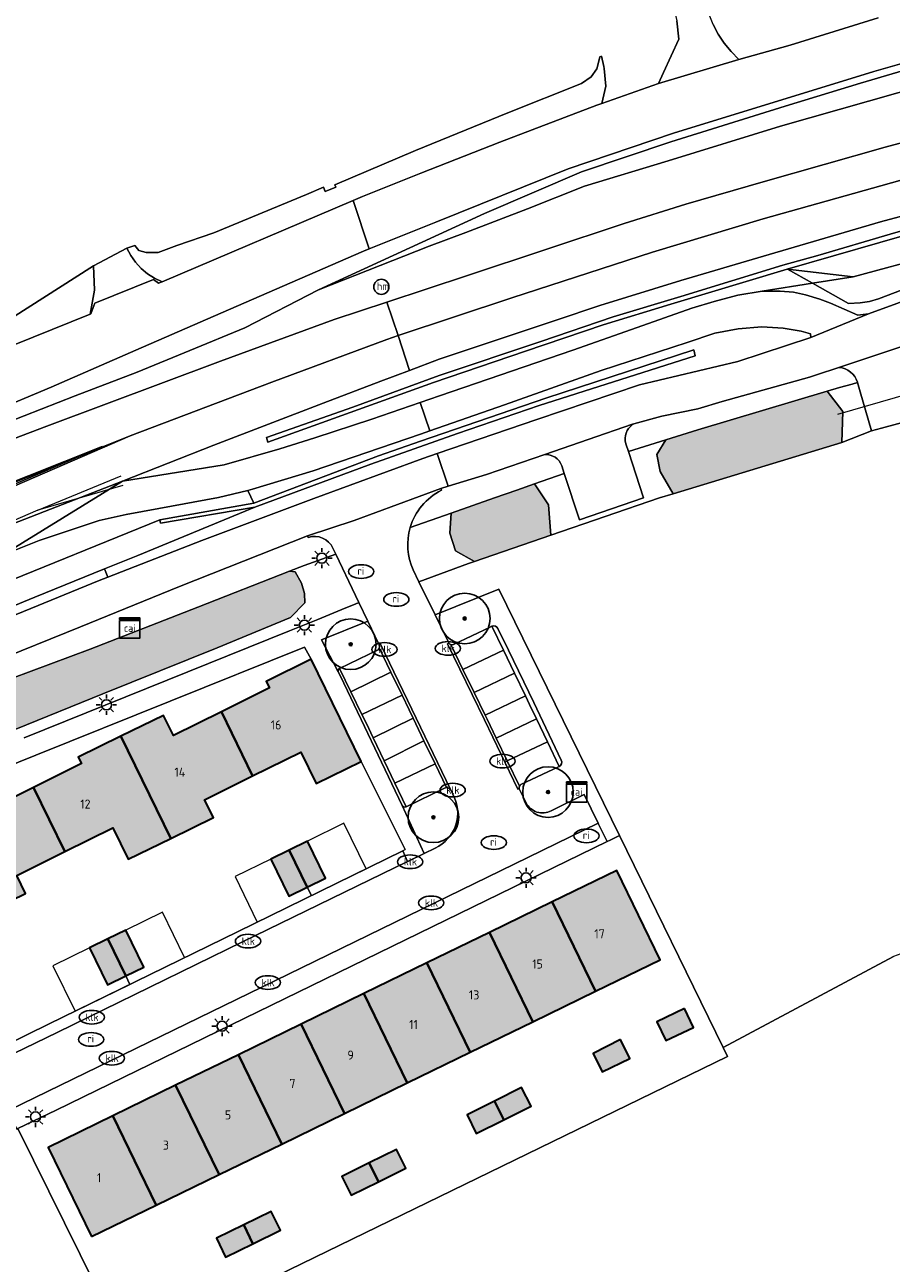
# Model space of a CAD drawing. Header units: metres. Extents: x 46249 to 49371, y 390656 to 391846.
# Tile 42 of 44: x 49240 to 49326, y 391644 to 391767. Entities that reach past the tile are written whole.
import ezdxf
from ezdxf.enums import TextEntityAlignment as Align

# ---------------------------------------------------------------- set-up
doc = ezdxf.new("R2010")
doc.units = ezdxf.units.M
for name, color, linetype, lineweight in [('B-WE-GR-BEPLANTING_CULTUUR_HEESTERS-G', 90, 'Continuous', 18), ('B-WE-GR-BOOM-S', 90, 'Continuous', 25), ('B-WE-GR-GRAS_KRUIDENRIJK-G', 80, 'Continuous', 18), ('B-WE-IE-MEUBILAIR-S', 7, 'Continuous', 25), ('B-WE-IE-TERREINAFSCHEIDING_KUNSTMATIG_MUUR-G', 90, 'IE-TERREINAFSCHEIDING_KUNSTMATIG-SO', 18), ('B-WE-KW-KUNSTWERK_DUIKER-G', 170, 'Continuous', 18), ('B-WE-OG-BEBOUWING-G', 7, 'Continuous', 35), ('B-WE-OG-BEBOUWING_HUISNUMMER-T18', 10, 'Continuous', 18), ('B-WE-OG-BEBOUWING_LUIFEL-G', 7, 'Continuous', 18), ('B-WE-OG-TERREIN_ERF-G', 7, 'Continuous', 18), ('B-WE-OG-WATER_SLOOT-G', 120, 'Continuous', 18), ('B-WE-VH-GESLOTENVERHARDING_ASFALT-G', 10, 'Continuous', 18), ('B-WE-VH-HALFVERHARDING_GRASBETONSTEEN-G', 130, 'Continuous', 18), ('B-WE-VH-OPENVERHARDING_BETONSTRAATSTEEN-G', 90, 'Continuous', 18), ('B-WE-VH-OPENVERHARDING_STRAATBAKSTEEN-G', 90, 'Continuous', 18), ('B-WE-VH-OPENVERHARDING_TEGEL-G', 90, 'Continuous', 18), ('B-WE-VW-MARKERING-G', 7, 'Continuous', 18)]:
    doc.layers.add(name, color=color, linetype=linetype, lineweight=lineweight)
doc.layers.add('B-WE-OG-BEBOUWING-V', color=7, linetype='Continuous', lineweight=18, true_color=0xd46868)
doc.layers.add('B-WE-OG-WATER_SLOOT-V', color=7, linetype='Continuous', lineweight=18, true_color=0x99cae9)
doc.styles.add('NLCS-ISO', font='NLCS-ISO.ttf')
doc.styles.add('NLCS-ISO-ANNOTATIEF-T18', font='NLCS-ISO.ttf', dxfattribs={"height": 1.8})
doc.linetypes.add('IE-TERREINAFSCHEIDING_KUNSTMATIG-SO', pattern='A,4,[82,NLCS.SHX,S=0.75,R=90,X=0,Y=0],4,-2', length=10)

# ---------------------------------------------------------------- blocks, each defined once
blk = doc.blocks.new('SIE-MEUBILAIR_KAST_CAI-SO')
for points in [[(-1, 1), (1, 1), (1, 0.84), (-1, 0.84)], [(-1, 0.76), (1, 0.76), (1, -1), (-1, -1)]]:
    blk.add_lwpolyline(points, close=True)
at = {"style": 'NLCS-ISO'}
blk.add_text('cai', height=0.75, dxfattribs=at).set_placement((0, 0), align=Align.MIDDLE_CENTER)
blk = doc.blocks.new('SIE-MEUBILAIR_PAAL_HECTOMETER-SO')
blk.add_circle((0, 0), 0.75)
at = {"style": 'NLCS-ISO'}
blk.add_text('hm', height=0.75, dxfattribs=at).set_placement((0.16, 0.07), align=Align.MIDDLE_CENTER)
blk = doc.blocks.new('SIE-MEUBILAIR_PAAL_LICHTMAST-SO')
for points in [[(-0.62, 0), (-1, 0)], [(-0.71, 0.71), (-0.44, 0.44)], [(0, 1), (0, 0.62)], [(0.44, 0.44), (0.71, 0.71)], [(1, 0), (0.62, 0)], [(-0.71, -0.71), (-0.44, -0.44)], [(0, -0.62), (0, -1)], [(0.44, -0.44), (0.71, -0.71)]]:
    blk.add_lwpolyline(points)
blk.add_circle((0, 0), 0.5)
blk = doc.blocks.new('SIE-MEUBILAIR_PUT_KOLK-SO')
blk.add_ellipse((0, 0), major_axis=(1.25, 0), ratio=0.54)
at = {"style": 'NLCS-ISO'}
blk.add_text('klk', height=0.75, dxfattribs=at).set_placement((0.03, 0), align=Align.MIDDLE_CENTER)
blk = doc.blocks.new('SIE-MEUBILAIR_PUT_RIOOLPUT-SO')
blk.add_ellipse((0, 0), major_axis=(1.25, 0), ratio=0.54)
at = {"style": 'NLCS-ISO'}
blk.add_text('ri', height=0.75, dxfattribs=at).set_placement((-0.04, 0.07), align=Align.MIDDLE_CENTER)
blk = doc.blocks.new('SGR-BOOM_01')
h = blk.add_hatch(color=256)
edge = h.paths.add_edge_path()
edge.add_arc((0, 0), 0.15, 0, 360)
for radius in [2.5, 0.15, 0.045]:
    blk.add_circle((0, 0), radius)

msp = doc.modelspace()

# ---------------------------------------------------------------- hatches: boundary and pattern name
at = {"layer": 'B-WE-OG-BEBOUWING-V'}
for points in [[(49259.75, 391698.881), (49262.838, 391692.544), (49267.587, 391694.899), (49269.133, 391691.78), (49273.572, 391693.979), (49268.611, 391704.078), (49264.186, 391701.859), (49264.496, 391701.234)], [(49249.808, 391696.463), (49254.755, 391686.37), (49258.96, 391688.433), (49258.089, 391690.19), (49262.838, 391692.544), (49259.75, 391698.881), (49255.004, 391696.528), (49254.015, 391698.522)], [(49241.183, 391691.414), (49244.267, 391685.064), (49249.009, 391687.414), (49250.55, 391684.306), (49254.755, 391686.37), (49249.808, 391696.463), (49245.6, 391694.403), (49245.914, 391693.76)], [(49231.249, 391688.984), (49236.182, 391678.88), (49240.396, 391680.938), (49239.525, 391682.713), (49244.267, 391685.064), (49241.183, 391691.414), (49236.452, 391689.069), (49235.472, 391691.046)], [(49268.228, 391681.558), (49266.445, 391685.209), (49264.641, 391684.327), (49266.424, 391680.676)], [(49266.445, 391685.209), (49268.228, 391681.558), (49270.033, 391682.439), (49268.249, 391686.092)], [(49292.445, 391680.102), (49296.737, 391671.273), (49303.126, 391674.383), (49298.828, 391683.211)], [(49286.243, 391677.08), (49290.533, 391668.253), (49296.737, 391671.273), (49292.445, 391680.102)], [(49248.509, 391676.434), (49250.291, 391672.776), (49252.098, 391673.655), (49250.314, 391677.317)], [(49280.039, 391674.058), (49284.329, 391665.233), (49290.533, 391668.253), (49286.243, 391677.08)], [(49250.291, 391672.776), (49248.509, 391676.434), (49246.704, 391675.551), (49248.484, 391671.897)], [(49273.836, 391671.037), (49278.125, 391662.213), (49284.329, 391665.233), (49280.039, 391674.058)], [(49267.633, 391668.015), (49271.922, 391659.193), (49278.125, 391662.213), (49273.836, 391671.037)], [(49305.509, 391669.55), (49302.785, 391668.254), (49303.669, 391666.397), (49306.41, 391667.683)], [(49261.43, 391664.993), (49265.718, 391656.173), (49271.922, 391659.193), (49267.633, 391668.015)], [(49299.202, 391666.492), (49296.491, 391665.13), (49297.383, 391663.294), (49300.111, 391664.621)], [(49255.227, 391661.972), (49259.513, 391653.152), (49265.718, 391656.173), (49261.43, 391664.993)], [(49249.023, 391658.95), (49253.31, 391650.132), (49259.513, 391653.152), (49255.227, 391661.972)], [(49286.739, 391660.408), (49287.654, 391658.55), (49290.368, 391659.896), (49289.422, 391661.751)], [(49287.654, 391658.55), (49286.739, 391660.408), (49284.055, 391659.064), (49284.94, 391657.203)], [(49246.921, 391647.022), (49253.31, 391650.132), (49249.023, 391658.95), (49242.641, 391655.841)], [(49274.365, 391654.306), (49275.284, 391652.45), (49277.984, 391653.781), (49277.068, 391655.632)], [(49275.284, 391652.45), (49274.365, 391654.306), (49271.662, 391652.979), (49272.584, 391651.118)], [(49261.971, 391648.173), (49262.87, 391646.321), (49265.575, 391647.655), (49264.683, 391649.492)], [(49262.87, 391646.321), (49261.971, 391648.173), (49259.258, 391646.854), (49260.165, 391644.987)]]:
    msp.add_hatch(color=256, dxfattribs=at).paths.add_polyline_path(points)
at = {"layer": 'B-WE-OG-WATER_SLOOT-V'}
for points in [[(49304.397, 391720.418), (49321.057, 391725.5), (49321.183, 391728.562), (49319.613, 391730.557), (49306.829, 391726.724), (49303.67, 391725.74), (49302.802, 391724.287), (49303.109, 391722.608)], [(49284.752, 391713.72), (49292.313, 391716.318), (49292.095, 391719.336), (49290.684, 391721.386), (49288.944, 391720.776), (49286.74, 391720.002), (49282.45, 391718.494), (49282.321, 391716.517), (49282.88, 391714.791)], [(49267.677, 391711.58), (49267.029, 391712.712), (49266.484, 391712.756), (49257.41, 391709.201), (49246.779, 391705.055), (49239.019, 391702.151), (49227.643, 391697.32), (49216.415, 391692.667), (49215.15, 391692.189), (49205.59, 391688.152), (49204.462, 391687.67), (49197.804, 391684.852), (49193.459, 391682.999), (49192.359, 391681.368), (49192.677, 391679.906), (49193.803, 391678.709), (49195.041, 391678.704), (49206.813, 391683.632), (49210.958, 391685.452), (49218.913, 391688.598), (49239.448, 391697.151), (49248.029, 391700.638), (49259.321, 391705.199), (49266.581, 391708.2), (49267.98, 391709.629), (49267.952, 391710.577)]]:
    msp.add_hatch(color=256, dxfattribs=at).paths.add_polyline_path(points)

# ---------------------------------------------------------------- linework, layer by layer
at = {"layer": 'B-WE-GR-BEPLANTING_CULTUUR_HEESTERS-G', "ltscale": 0.2, "flags": 128}
for points in [[(49280.869, 391708.451), (49282.213, 391705.7), (49282.213, 391705.7, 0.0230215), (49282.244, 391705.649), (49282.244, 391705.649, 0.1592364), (49282.414, 391705.524), (49282.414, 391705.524, 0.2065406), (49282.69, 391705.543), (49282.69, 391705.543), (49286.302, 391707.253), (49286.302, 391707.253, -0.0983219), (49286.486, 391707.353), (49286.486, 391707.353, -0.3601556), (49287.084, 391707.1), (49287.084, 391707.1), (49288.116, 391704.959), (49290.615, 391699.78), (49293.348, 391694.105), (49293.348, 391694.105, -0.3886042), (49293.133, 391693.469), (49293.133, 391693.469), (49293.081, 391693.444), (49289.359, 391691.679), (49289.359, 391691.679, 0.1505156), (49289.212, 391691.527), (49289.212, 391691.527, 0.155729), (49289.173, 391691.314), (49289.173, 391691.314, 0.0823681), (49289.202, 391691.206), (49289.202, 391691.206), (49289.859, 391689.885), (49289.859, 391689.885, 0.419232), (49292.349, 391689.097), (49292.349, 391689.097), (49295.594, 391690.699), (49296.975, 391687.882), (49297.026, 391687.779), (49297.872, 391686.056), (49298.184, 391686.208), (49299.088, 391686.649), (49287.163, 391710.988), (49280.869, 391708.451)], [(49271.304, 391702.826, -0.4193421), (49271.422, 391703.169), (49271.422, 391703.169), (49275.231, 391705.008), (49275.231, 391705.008, 0.1184722), (49275.346, 391705.204), (49275.346, 391705.204, 0.1649465), (49275.336, 391705.507), (49275.336, 391705.507, 0.077472), (49275.273, 391705.624), (49275.273, 391705.624), (49274.212, 391707.836), (49269.63, 391705.989), (49271.304, 391702.826)], [(49277.61, 391689.627), (49279.794, 391684.891), (49280.878, 391685.417), (49280.878, 391685.417, 0.4404026), (49282.612, 391690.748), (49282.612, 391690.748), (49282.445, 391691.105), (49282.445, 391691.105, 0.053325), (49282.392, 391691.189), (49282.392, 391691.189, 0.2327899), (49281.996, 391691.385), (49281.996, 391691.385, 0.1089968), (49281.793, 391691.345), (49281.793, 391691.345), (49278.009, 391689.499), (49277.999, 391689.494), (49277.999, 391689.494, -0.4092428), (49277.61, 391689.627)]]:
    msp.add_lwpolyline(points, format="xyb", close=True, dxfattribs=at)
at = {"layer": 'B-WE-GR-GRAS_KRUIDENRIJK-G', "ltscale": 0.2, "flags": 128}
for points in [[(49369.956, 391770.486), (49369.25, 391770.35), (49357.55, 391767.85), (49347.4, 391765.45), (49333.9, 391762), (49326.6, 391760.05), (49315, 391756.75), (49303.9, 391753.3), (49295.65, 391750.8), (49290.014, 391748.564), (49283.925, 391746.227), (49280.283, 391744.876), (49269.361, 391740.58), (49262.078, 391736.809), (49256.636, 391734.588), (49251.414, 391732.431), (49245.294, 391730.103), (49238.58, 391727.468)], [(49344.407, 391767.112), (49338.131, 391765.405), (49330.299, 391763.161), (49322.919, 391760.993), (49315.467, 391758.712), (49309.353, 391756.805), (49304.175, 391755.207), (49295.348, 391752.212), (49285.745, 391748.1), (49269.361, 391740.58), (49280.283, 391744.876), (49283.925, 391746.227), (49290.014, 391748.564), (49295.65, 391750.8), (49303.9, 391753.3), (49315, 391756.75), (49326.6, 391760.05), (49333.9, 391762), (49347.4, 391765.45), (49357.55, 391767.85)], [(49308.358, 391766.776), (49308.86, 391765.826), (49309.454, 391764.932), (49310.134, 391764.102), (49310.894, 391763.343), (49315.95, 391764.75), (49324.65, 391767.45)], [(49227.202, 391721.308), (49242.485, 391727.083), (49259.658, 391733.533), (49270.897, 391737.646), (49276.105, 391739.366), (49284.067, 391741.996), (49299.547, 391747.122), (49305.657, 391749.047), (49313.3, 391751.25), (49325.35, 391754.65), (49340, 391758.6), (49353.5, 391761.85), (49368.3, 391765.25), (49369.956, 391765.577)], [(49333.649, 391749.622), (49324.892, 391747.295), (49313.323, 391743.908), (49305.157, 391741.484), (49297.168, 391739.024), (49292.84, 391737.587), (49281.277, 391733.71), (49278.353, 391732.608), (49275.517, 391731.539), (49269.806, 391729.374), (49259.012, 391725.213), (49249.99, 391721.653), (49260.016, 391723.289), (49265.529, 391724.858), (49268.971, 391725.937), (49274.633, 391727.796), (49279.403, 391729.449), (49281.312, 391730.111), (49294.469, 391734.611), (49300.853, 391736.85), (49306.246, 391738.761), (49308.449, 391739.421), (49310.788, 391740.04), (49313.184, 391740.432), (49318.159, 391741.214), (49315.687, 391742.611), (49322.2, 391741.85), (49330, 391743.95)], [(49328.424, 391741.091), (49324.707, 391739.685), (49323.794, 391739.401), (49322.894, 391739.27), (49321.719, 391739.203), (49318.159, 391741.214), (49313.184, 391740.432), (49314.971, 391740.443), (49316.303, 391740.336), (49316.584, 391740.272), (49317.486, 391740.065), (49318.884, 391739.65), (49319.953, 391739.242), (49322.652, 391738.076), (49323.711, 391738.21), (49329.307, 391740.238)], [(49240.258, 391696.294), (49266.489, 391706.865), (49269.269, 391707.995), (49272.038, 391709.135), (49272.966, 391709.508), (49273.329, 391709.677), (49272.993, 391710.377), (49271.062, 391714.445), (49267.943, 391713.327), (49266.484, 391712.756), (49267.029, 391712.712), (49267.677, 391711.58), (49267.952, 391710.577), (49267.98, 391709.629), (49266.581, 391708.2), (49259.321, 391705.199), (49248.029, 391700.638), (49239.448, 391697.151)]]:
    msp.add_lwpolyline(points, dxfattribs=at)
for points in [[(49297.348, 391758.981), (49297.741, 391760.696), (49297.597, 391762.449), (49297.556, 391762.645), (49297.328, 391763.667), (49297.15, 391763.6), (49296.9, 391762.5), (49296.846, 391762.419), (49296.3, 391761.6), (49295.35, 391760.95), (49288.05, 391758.05), (49278.95, 391754.35), (49270.957, 391750.953), (49271.05, 391750.7), (49270, 391750.3), (49269.833, 391750.714), (49268.15, 391750), (49259, 391746.2), (49255.35, 391744.95), (49253.5, 391744.25), (49252.3, 391744.25), (49251.6, 391744.45), (49251.2, 391744.95), (49250.4, 391744.7), (49250.784, 391743.969), (49251.26, 391743.295), (49251.82, 391742.689), (49252.455, 391742.161), (49253.153, 391741.72), (49253.902, 391741.374), (49272.774, 391749.38), (49273.706, 391749.775), (49279.464, 391752.109), (49287.286, 391755.157), (49296.842, 391758.804), (49297.348, 391758.981)], [(49369.679, 391751.647), (49369.3, 391753.7), (49360.9, 391751.7), (49353.85, 391750), (49350.95, 391749.3), (49339.95, 391746.35), (49330, 391743.95), (49322.2, 391741.85), (49318.159, 391741.214), (49321.719, 391739.203), (49322.894, 391739.27), (49323.794, 391739.401), (49324.707, 391739.685), (49328.424, 391741.091), (49333.306, 391742.951), (49337.829, 391744.143), (49345.14, 391746.016), (49351.841, 391747.699), (49361.024, 391749.779), (49367.01, 391751.104), (49369.679, 391751.647)], [(49315.672, 391742.62), (49315.656, 391742.615), (49304.157, 391739.154), (49297.478, 391737.1), (49289.805, 391734.503), (49280.71, 391731.413), (49272.472, 391728.465), (49264.33, 391725.511), (49264.204, 391725.98), (49272.732, 391728.99), (49281.264, 391732.097), (49291.336, 391735.48), (49298.465, 391737.898), (49305.152, 391739.927), (49315.241, 391742.993), (49318.698, 391743.954), (49325.859, 391746.058), (49333.91, 391748.415), (49333.98, 391747.875), (49315.672, 391742.62)], [(49246.765, 391738.16), (49247.193, 391740.526), (49247.114, 391742.929), (49238.99, 391737.77), (49221.86, 391732.16), (49221.363, 391729.731), (49221.2, 391728.881), (49221.304, 391728.885), (49223.12, 391729.136), (49224.79, 391729.464), (49226.383, 391729.822), (49227.692, 391730.242), (49229.697, 391731.04), (49231.595, 391731.917), (49234.301, 391733.056), (49239.277, 391735.13), (49246.765, 391738.16)], [(49322.2, 391741.85), (49315.687, 391742.611), (49318.159, 391741.214), (49322.2, 391741.85)], [(49263.054, 391719.085), (49251.494, 391714.329), (49248.209, 391712.998), (49248.521, 391712.167), (49257.82, 391715.812), (49268.88, 391719.959), (49279.67, 391723.894), (49281.089, 391724.382), (49290.943, 391727.77), (49301.089, 391731.168), (49310.802, 391733.48), (49318.019, 391735.844), (49317.985, 391736.218), (49317.043, 391736.474), (49315.288, 391736.793), (49313.163, 391736.904), (49310.836, 391736.732), (49308.536, 391736.273), (49305.783, 391735.382), (49297.283, 391732.587), (49287.734, 391729.214), (49280.339, 391726.636), (49279.413, 391726.313), (49268.836, 391722.688), (49262.818, 391720.86), (49262.353, 391720.75), (49262.954, 391719.505), (49275.279, 391724.152), (49279.423, 391725.613), (49291.805, 391729.874), (49306.444, 391734.63), (49306.568, 391734.038), (49291.167, 391729.145), (49283.071, 391726.365), (49274.527, 391723.359), (49263.054, 391719.085)], [(49321.057, 391725.5), (49324.014, 391726.642), (49322.901, 391730.475), (49322.629, 391731.411), (49322.081, 391731.257), (49320.831, 391730.922), (49319.613, 391730.557), (49321.183, 391728.562), (49321.057, 391725.5)], [(49292.313, 391716.318), (49303.066, 391720.012), (49304.397, 391720.418), (49303.109, 391722.608), (49302.802, 391724.287), (49303.67, 391725.74), (49299.984, 391724.592), (49301.474, 391720.014), (49295.129, 391717.844), (49293.634, 391722.421), (49290.684, 391721.386), (49292.095, 391719.336), (49292.313, 391716.318)], [(49262.353, 391720.75), (49259.452, 391720.065), (49253.571, 391718.954), (49250.324, 391718.372), (49247.682, 391717.78), (49244.417, 391716.704), (49241.728, 391715.807), (49238.118, 391714.36), (49231.773, 391711.406), (49223.864, 391707.795), (49215.114, 391703.719), (49206.87, 391700.052), (49206.677, 391699.975), (49204.231, 391699.004), (49205.019, 391697.104), (49210.538, 391699.527), (49218.15, 391702.833), (49226.274, 391706.443), (49233.337, 391709.58), (49236.937, 391711.051), (49253.658, 391717.857), (49262.954, 391719.505), (49262.353, 391720.75)], [(49263.054, 391719.085), (49253.726, 391717.506), (49253.658, 391717.857), (49236.937, 391711.051), (49233.337, 391709.58), (49226.274, 391706.443), (49218.15, 391702.833), (49210.538, 391699.527), (49205.019, 391697.104), (49205.811, 391695.194), (49207.824, 391696.101), (49212.585, 391698.336), (49222.624, 391702.493), (49231.852, 391706.307), (49241.308, 391710.202), (49248.209, 391712.998), (49251.494, 391714.329), (49263.054, 391719.085)], [(49248.521, 391712.167), (49248.209, 391712.998), (49241.308, 391710.202), (49231.852, 391706.307), (49222.624, 391702.493), (49212.585, 391698.336), (49207.824, 391696.101), (49205.811, 391695.194), (49206.197, 391694.262), (49207.698, 391695.354), (49208.401, 391695.646), (49220.71, 391700.749), (49233.419, 391706.014), (49247.678, 391711.836), (49248.521, 391712.167)]]:
    msp.add_lwpolyline(points, close=True, dxfattribs=at)
for points in [[(49299.731, 391725.369), (49299.984, 391724.592), (49303.67, 391725.74), (49306.829, 391726.724), (49319.613, 391730.557), (49320.831, 391730.922), (49322.081, 391731.257), (49322.629, 391731.411), (49322.622, 391731.434), (49322.622, 391731.434, 0.3008416), (49320.779, 391732.898), (49320.779, 391732.898), (49318.577, 391732.167), (49317.892, 391731.941), (49309.259, 391729.525), (49306.854, 391728.817), (49303.282, 391728.079), (49300.504, 391727.334), (49300.382, 391727.254), (49300.382, 391727.254, 0.3282549), (49299.731, 391725.369)], [(49282.45, 391718.494), (49286.74, 391720.002), (49288.944, 391720.776), (49290.684, 391721.386), (49293.634, 391722.421), (49293.383, 391723.188), (49293.383, 391723.188, 0.3280706), (49291.722, 391724.307), (49291.722, 391724.307), (49285.944, 391722.332), (49282.157, 391721.17), (49281.425, 391720.946), (49281.488, 391720.766), (49281.488, 391720.766, 0.2071724), (49278.415, 391717.076), (49278.415, 391717.076), (49282.45, 391718.494)], [(49278.697, 391712.896), (49279.267, 391711.728), (49284.171, 391713.52), (49284.752, 391713.72), (49282.88, 391714.791), (49282.321, 391716.517), (49282.45, 391718.494), (49278.415, 391717.076), (49278.415, 391717.076, 0.1789399), (49278.697, 391712.896)]]:
    msp.add_lwpolyline(points, format="xyb", close=True, dxfattribs=at)
msp.add_lwpolyline([(49239.019, 391702.151), (49246.779, 391705.055), (49257.41, 391709.201), (49266.484, 391712.756), (49267.943, 391713.327), (49271.062, 391714.445), (49270.775, 391715.049), (49270.775, 391715.049, 0.3794995), (49268.313, 391716.101), (49268.313, 391716.101), (49268.267, 391716.27), (49255.613, 391711.256), (49245.834, 391707.287), (49236.99, 391703.705)], format="xyb", dxfattribs=at)
at = {"layer": 'B-WE-IE-TERREINAFSCHEIDING_KUNSTMATIG_MUUR-G', "ltscale": 0.2, "flags": 128}
for points in [[(49315.672, 391742.62), (49333.98, 391747.875), (49333.91, 391748.415), (49325.859, 391746.058), (49318.698, 391743.954), (49315.241, 391742.993), (49305.152, 391739.927), (49298.465, 391737.898), (49291.336, 391735.48), (49281.264, 391732.097), (49272.732, 391728.99), (49264.204, 391725.98), (49264.33, 391725.511), (49272.472, 391728.465), (49280.71, 391731.413), (49289.805, 391734.503), (49297.478, 391737.1), (49304.157, 391739.154), (49315.656, 391742.615), (49315.672, 391742.62)], [(49262.954, 391719.505), (49253.658, 391717.857), (49253.726, 391717.506), (49263.054, 391719.085), (49274.527, 391723.359), (49283.071, 391726.365), (49291.167, 391729.145), (49306.568, 391734.038), (49306.444, 391734.63), (49291.805, 391729.874), (49279.423, 391725.613), (49275.279, 391724.152), (49262.954, 391719.505)]]:
    msp.add_lwpolyline(points, close=True, dxfattribs=at)
at = {"layer": 'B-WE-KW-KUNSTWERK_DUIKER-G', "ltscale": 0.2, "flags": 128}
msp.add_lwpolyline([(49320.68, 391728.28), (49336.29, 391732.79)], dxfattribs=at)
at = {"layer": 'B-WE-OG-BEBOUWING-G', "ltscale": 0.2, "flags": 128}
for points in [[(49259.75, 391698.881), (49262.838, 391692.544), (49267.587, 391694.899), (49269.133, 391691.78), (49273.572, 391693.979), (49268.611, 391704.078), (49264.186, 391701.859), (49264.496, 391701.234), (49259.75, 391698.881)], [(49249.808, 391696.463), (49254.755, 391686.37), (49258.96, 391688.433), (49258.089, 391690.19), (49262.838, 391692.544), (49259.75, 391698.881), (49255.004, 391696.528), (49254.015, 391698.522), (49249.808, 391696.463)], [(49241.183, 391691.414), (49244.267, 391685.064), (49249.009, 391687.414), (49250.55, 391684.306), (49254.755, 391686.37), (49249.808, 391696.463), (49245.6, 391694.403), (49245.914, 391693.76), (49241.183, 391691.414)], [(49231.249, 391688.984), (49236.182, 391678.88), (49240.396, 391680.938), (49239.525, 391682.713), (49244.267, 391685.064), (49241.183, 391691.414), (49236.452, 391689.069), (49235.472, 391691.046), (49231.249, 391688.984)], [(49268.228, 391681.558), (49266.445, 391685.209), (49264.641, 391684.327), (49266.424, 391680.676), (49268.228, 391681.558)], [(49266.445, 391685.209), (49268.228, 391681.558), (49270.033, 391682.439), (49268.249, 391686.092), (49266.445, 391685.209)], [(49292.445, 391680.102), (49296.737, 391671.273), (49303.126, 391674.383), (49298.828, 391683.211), (49292.445, 391680.102)], [(49286.243, 391677.08), (49290.533, 391668.253), (49296.737, 391671.273), (49292.445, 391680.102), (49286.243, 391677.08)], [(49248.509, 391676.434), (49250.291, 391672.776), (49252.098, 391673.655), (49250.314, 391677.317), (49248.509, 391676.434)], [(49280.039, 391674.058), (49284.329, 391665.233), (49290.533, 391668.253), (49286.243, 391677.08), (49280.039, 391674.058)], [(49250.291, 391672.776), (49248.509, 391676.434), (49246.704, 391675.551), (49248.484, 391671.897), (49250.291, 391672.776)], [(49273.836, 391671.037), (49278.125, 391662.213), (49284.329, 391665.233), (49280.039, 391674.058), (49273.836, 391671.037)], [(49267.633, 391668.015), (49271.922, 391659.193), (49278.125, 391662.213), (49273.836, 391671.037), (49267.633, 391668.015)], [(49305.509, 391669.55), (49302.785, 391668.254), (49303.669, 391666.397), (49306.41, 391667.683), (49305.509, 391669.55)], [(49261.43, 391664.993), (49265.718, 391656.173), (49271.922, 391659.193), (49267.633, 391668.015), (49261.43, 391664.993)], [(49299.202, 391666.492), (49296.491, 391665.13), (49297.383, 391663.294), (49300.111, 391664.621), (49299.202, 391666.492)], [(49255.227, 391661.972), (49259.513, 391653.152), (49265.718, 391656.173), (49261.43, 391664.993), (49255.227, 391661.972)], [(49249.023, 391658.95), (49253.31, 391650.132), (49259.513, 391653.152), (49255.227, 391661.972), (49249.023, 391658.95)], [(49286.739, 391660.408), (49287.654, 391658.55), (49290.368, 391659.896), (49289.422, 391661.751), (49286.739, 391660.408)], [(49287.654, 391658.55), (49286.739, 391660.408), (49284.055, 391659.064), (49284.94, 391657.203), (49287.654, 391658.55)], [(49246.921, 391647.022), (49253.31, 391650.132), (49249.023, 391658.95), (49242.641, 391655.841), (49246.921, 391647.022)], [(49274.365, 391654.306), (49275.284, 391652.45), (49277.984, 391653.781), (49277.068, 391655.632), (49274.365, 391654.306)], [(49275.284, 391652.45), (49274.365, 391654.306), (49271.662, 391652.979), (49272.584, 391651.118), (49275.284, 391652.45)], [(49261.971, 391648.173), (49262.87, 391646.321), (49265.575, 391647.655), (49264.683, 391649.492), (49261.971, 391648.173)], [(49262.87, 391646.321), (49261.971, 391648.173), (49259.258, 391646.854), (49260.165, 391644.987), (49262.87, 391646.321)]]:
    msp.add_lwpolyline(points, close=True, dxfattribs=at)
at = {"layer": 'B-WE-OG-BEBOUWING_LUIFEL-G', "ltscale": 0.2, "flags": 128}
for points in [[(49268.64, 391680.715), (49274.064, 391683.362), (49271.867, 391687.859), (49268.249, 391686.092), (49270.033, 391682.439), (49268.228, 391681.558), (49268.64, 391680.715)], [(49268.64, 391680.715), (49268.228, 391681.558), (49266.424, 391680.676), (49264.641, 391684.327), (49261.097, 391682.596), (49263.291, 391678.104), (49268.64, 391680.715)], [(49252.098, 391673.655), (49250.291, 391672.776), (49250.701, 391671.938), (49256.11, 391674.589), (49253.914, 391679.078), (49250.314, 391677.317), (49252.098, 391673.655)], [(49243.105, 391673.79), (49245.304, 391669.294), (49250.701, 391671.938), (49250.291, 391672.776), (49248.484, 391671.897), (49246.704, 391675.551), (49243.105, 391673.79)]]:
    msp.add_lwpolyline(points, close=True, dxfattribs=at)
at = {"layer": 'B-WE-OG-TERREIN_ERF-G', "ltscale": 0.2, "flags": 128}
for points in [[(49238.99, 391737.77), (49247.114, 391742.929), (49250.4, 391744.7), (49251.2, 391744.95), (49251.6, 391744.45), (49252.3, 391744.25), (49253.5, 391744.25), (49255.35, 391744.95), (49259, 391746.2), (49268.15, 391750), (49269.833, 391750.714), (49270, 391750.3), (49271.05, 391750.7), (49270.957, 391750.953), (49278.95, 391754.35), (49288.05, 391758.05), (49295.35, 391760.95), (49296.3, 391761.6), (49296.846, 391762.419), (49296.9, 391762.5), (49297.15, 391763.6), (49297.328, 391763.667), (49297.556, 391762.645), (49297.597, 391762.449), (49297.741, 391760.696), (49297.348, 391758.981), (49302.945, 391760.941), (49303.45, 391762.043), (49304.963, 391765.343), (49304.757, 391767.138)], [(49329.004, 391727.974), (49325.003, 391726.906), (49324.014, 391726.642), (49321.057, 391725.5), (49304.397, 391720.418), (49303.066, 391720.012), (49292.313, 391716.318), (49284.752, 391713.72), (49284.171, 391713.52), (49279.267, 391711.728), (49280.869, 391708.451), (49287.163, 391710.988), (49299.088, 391686.649), (49309.347, 391665.711), (49326.167, 391674.709)], [(49236.452, 391689.069), (49241.183, 391691.414), (49245.914, 391693.76), (49245.6, 391694.403), (49249.808, 391696.463), (49254.015, 391698.522), (49255.004, 391696.528), (49259.75, 391698.881), (49264.496, 391701.234), (49264.186, 391701.859), (49268.611, 391704.078), (49267.948, 391705.274), (49241.399, 391694.58), (49220.091, 391685.995)], [(49223.471, 391658.585), (49242.673, 391668.004), (49261.329, 391677.147), (49277.675, 391685.124), (49277.914, 391685.269), (49273.572, 391693.979), (49269.133, 391691.78), (49267.587, 391694.899), (49262.838, 391692.544), (49258.089, 391690.19), (49258.96, 391688.433), (49254.755, 391686.37), (49250.55, 391684.306), (49249.009, 391687.414), (49244.267, 391685.064), (49239.525, 391682.713), (49240.396, 391680.938), (49236.182, 391678.88)], [(49369.956, 391679.795), (49366.8, 391686), (49365.65, 391687.55), (49365.213, 391688.562), (49327.616, 391675.219), (49326.167, 391674.709), (49309.347, 391665.711), (49309.782, 391664.823), (49250.39, 391635.94), (49255.629, 391625.36), (49257.425, 391621.733), (49257.61, 391621.36), (49262.95, 391624.1), (49301.43, 391546.38), (49321.382, 391556.276), (49321.368, 391556.62), (49321.6, 391557.1), (49325.7, 391559.8), (49359.599, 391576.512), (49364.185, 391578.748), (49364.293, 391578.793), (49364.404, 391578.831), (49364.518, 391578.861), (49369.956, 391581.61)]]:
    msp.add_lwpolyline(points, dxfattribs=at)
for points in [[(49239.615, 391657.694), (49250.39, 391635.94), (49309.782, 391664.823), (49309.347, 391665.711), (49299.088, 391686.649), (49298.184, 391686.208), (49297.872, 391686.056), (49243.408, 391659.524), (49239.615, 391657.694)], [(49268.228, 391681.558), (49266.424, 391680.676), (49264.641, 391684.327), (49266.445, 391685.209), (49268.249, 391686.092), (49270.033, 391682.439), (49268.228, 391681.558)], [(49246.921, 391647.022), (49242.641, 391655.841), (49249.023, 391658.95), (49255.227, 391661.972), (49261.43, 391664.993), (49267.633, 391668.015), (49273.836, 391671.037), (49280.039, 391674.058), (49286.243, 391677.08), (49292.445, 391680.102), (49298.828, 391683.211), (49303.126, 391674.383), (49296.737, 391671.273), (49290.533, 391668.253), (49284.329, 391665.233), (49278.125, 391662.213), (49271.922, 391659.193), (49265.718, 391656.173), (49259.513, 391653.152), (49253.31, 391650.132), (49246.921, 391647.022)], [(49250.291, 391672.776), (49248.484, 391671.897), (49246.704, 391675.551), (49248.509, 391676.434), (49250.314, 391677.317), (49252.098, 391673.655), (49250.291, 391672.776)], [(49305.509, 391669.55), (49306.41, 391667.683), (49303.669, 391666.397), (49302.785, 391668.254), (49305.509, 391669.55)], [(49299.202, 391666.492), (49300.111, 391664.621), (49297.383, 391663.294), (49296.491, 391665.13), (49299.202, 391666.492)], [(49287.654, 391658.55), (49284.94, 391657.203), (49284.055, 391659.064), (49286.739, 391660.408), (49289.422, 391661.751), (49290.368, 391659.896), (49287.654, 391658.55)], [(49216.161, 391645.481), (49217.873, 391642.151), (49218.411, 391642.443), (49218.68, 391641.9), (49218.713, 391641.915), (49218.861, 391641.62), (49218.826, 391641.596), (49219.097, 391641.069), (49218.573, 391640.792), (49219.039, 391639.887), (49218.996, 391639.873), (49221.279, 391635.372), (49222.214, 391633.57), (49232.519, 391613.511), (49255.629, 391625.36), (49250.39, 391635.94), (49239.615, 391657.694), (49239.534, 391657.655), (49239.125, 391658.464), (49229.908, 391653.982), (49215.831, 391647.107), (49215.928, 391646.929), (49215.525, 391646.73), (49216.161, 391645.481)], [(49275.284, 391652.45), (49272.584, 391651.118), (49271.662, 391652.979), (49274.365, 391654.306), (49277.068, 391655.632), (49277.984, 391653.781), (49275.284, 391652.45)], [(49262.87, 391646.321), (49260.165, 391644.987), (49259.258, 391646.854), (49261.971, 391648.173), (49264.683, 391649.492), (49265.575, 391647.655), (49262.87, 391646.321)]]:
    msp.add_lwpolyline(points, close=True, dxfattribs=at)
at = {"layer": 'B-WE-OG-WATER_SLOOT-G', "ltscale": 0.2, "flags": 128}
for points in [[(49304.397, 391720.418), (49321.057, 391725.5), (49321.183, 391728.562), (49319.613, 391730.557), (49306.829, 391726.724), (49303.67, 391725.74), (49302.802, 391724.287), (49303.109, 391722.608), (49304.397, 391720.418)], [(49284.752, 391713.72), (49292.313, 391716.318), (49292.095, 391719.336), (49290.684, 391721.386), (49288.944, 391720.776), (49286.74, 391720.002), (49282.45, 391718.494), (49282.321, 391716.517), (49282.88, 391714.791), (49284.752, 391713.72)]]:
    msp.add_lwpolyline(points, close=True, dxfattribs=at)
msp.add_lwpolyline([(49239.448, 391697.151), (49248.029, 391700.638), (49259.321, 391705.199), (49266.581, 391708.2), (49267.98, 391709.629), (49267.952, 391710.577), (49267.677, 391711.58), (49267.677, 391711.58), (49267.029, 391712.712), (49266.484, 391712.756), (49257.41, 391709.201), (49246.779, 391705.055), (49239.019, 391702.151)], dxfattribs=at)
at = {"layer": 'B-WE-VH-GESLOTENVERHARDING_ASFALT-G', "ltscale": 0.2, "flags": 128}
for points in [[(49309.454, 391764.932), (49308.86, 391765.826), (49308.358, 391766.776), (49307.953, 391767.77), (49307.65, 391768.8), (49306.272, 391774.392), (49303.261, 391773.234), (49304.35, 391768.9), (49304.757, 391767.138), (49304.963, 391765.343), (49303.45, 391762.043), (49302.945, 391760.941), (49310.894, 391763.343), (49310.134, 391764.102), (49309.454, 391764.932)], [(49279.403, 391729.449), (49280.339, 391726.636), (49287.734, 391729.214), (49297.283, 391732.587), (49305.783, 391735.382), (49308.536, 391736.273), (49310.836, 391736.732), (49313.163, 391736.904), (49315.288, 391736.793), (49317.043, 391736.474), (49317.985, 391736.218), (49318.019, 391735.844), (49323.711, 391738.21), (49322.652, 391738.076), (49319.953, 391739.242), (49318.884, 391739.65), (49317.486, 391740.065), (49316.584, 391740.272), (49316.303, 391740.336), (49314.971, 391740.443), (49313.184, 391740.432), (49310.788, 391740.04), (49308.449, 391739.421), (49306.246, 391738.761), (49300.853, 391736.85), (49294.469, 391734.611), (49281.312, 391730.111), (49279.403, 391729.449)], [(49193.918, 391703.328), (49250.748, 391726.148), (49264.732, 391731.454), (49276.087, 391735.678), (49277.208, 391736.051), (49276.105, 391739.366), (49270.897, 391737.646), (49259.658, 391733.533), (49242.485, 391727.083), (49227.202, 391721.308), (49214.075, 391716.205), (49200.752, 391710.909), (49192.069, 391707.342), (49182.593, 391703.309), (49184.202, 391699.338), (49190.426, 391701.841), (49193.918, 391703.328)], [(49277.208, 391736.051), (49276.087, 391735.678), (49264.732, 391731.454), (49250.748, 391726.148), (49194.39, 391701.734), (49186.437, 391697.892), (49185.052, 391697.241), (49186.357, 391694.019), (49208.701, 391704.393), (49233.764, 391715.384), (49249.99, 391721.653), (49259.012, 391725.213), (49269.806, 391729.374), (49275.517, 391731.539), (49278.353, 391732.608), (49277.208, 391736.051)], [(49280.339, 391726.636), (49279.403, 391729.449), (49274.633, 391727.796), (49268.971, 391725.937), (49265.529, 391724.858), (49260.016, 391723.289), (49249.99, 391721.653), (49238.118, 391714.36), (49241.728, 391715.807), (49244.417, 391716.704), (49247.682, 391717.78), (49250.324, 391718.372), (49253.571, 391718.954), (49259.452, 391720.065), (49262.353, 391720.75), (49262.818, 391720.86), (49268.836, 391722.688), (49279.413, 391726.313), (49280.339, 391726.636)], [(49250.748, 391726.148), (49193.918, 391703.328), (49194.352, 391703.267), (49194.673, 391703.056), (49194.941, 391702.74), (49194.984, 391702.404), (49194.897, 391702.107), (49194.39, 391701.734), (49250.748, 391726.148)], [(49199.906, 391691.692), (49201.176, 391689.061), (49219.948, 391696.775), (49236.99, 391703.705), (49245.834, 391707.287), (49255.613, 391711.256), (49268.267, 391716.27), (49272.885, 391717.794), (49281.425, 391720.946), (49282.157, 391721.17), (49281.089, 391724.382), (49279.67, 391723.894), (49268.88, 391719.959), (49257.82, 391715.812), (49248.521, 391712.167), (49247.678, 391711.836), (49233.419, 391706.014), (49220.71, 391700.749), (49208.401, 391695.646), (49207.698, 391695.354), (49206.197, 391694.262), (49199.906, 391691.692)], [(49186.357, 391694.019), (49186.979, 391692.484), (49192.205, 391694.56), (49201.047, 391697.739), (49204.231, 391699.004), (49206.677, 391699.975), (49206.87, 391700.052), (49215.114, 391703.719), (49223.864, 391707.795), (49231.773, 391711.406), (49238.118, 391714.36), (49249.99, 391721.653), (49233.764, 391715.384), (49208.701, 391704.393), (49186.357, 391694.019)]]:
    msp.add_lwpolyline(points, close=True, dxfattribs=at)
for points in [[(49324.65, 391767.45), (49315.95, 391764.75), (49310.894, 391763.343), (49302.945, 391760.941), (49297.348, 391758.981), (49296.842, 391758.804), (49287.286, 391755.157), (49279.464, 391752.109), (49273.706, 391749.775), (49272.774, 391749.38), (49274.358, 391744.618), (49280.946, 391747.268), (49294.035, 391752.517), (49304.435, 391756.035), (49324.25, 391762.15), (49330.7, 391764), (49339.35, 391766.45), (49348.856, 391768.934)], [(49369.956, 391765.577), (49368.3, 391765.25), (49353.5, 391761.85), (49340, 391758.6), (49325.35, 391754.65), (49313.3, 391751.25), (49305.657, 391749.047), (49299.547, 391747.122), (49284.067, 391741.996), (49276.105, 391739.366), (49277.208, 391736.051), (49288.453, 391739.792), (49302.352, 391744.303), (49313.312, 391747.579), (49329.5, 391752.136), (49343.678, 391755.888), (49357.15, 391759.175), (49369.891, 391762.036), (49369.956, 391762.049)], [(49369.956, 391762.049), (49369.891, 391762.036), (49357.15, 391759.175), (49343.678, 391755.888), (49329.5, 391752.136), (49313.312, 391747.579), (49302.352, 391744.303), (49288.453, 391739.792), (49277.208, 391736.051), (49278.353, 391732.608), (49281.277, 391733.71), (49292.84, 391737.587), (49297.168, 391739.024), (49305.157, 391741.484), (49313.323, 391743.908), (49324.892, 391747.295), (49333.649, 391749.622), (49347.356, 391753.177), (49360.8, 391756.5), (49369.956, 391758.49)], [(49236.934, 391728.446), (49242.914, 391730.963), (49251.288, 391734.602), (49261.225, 391738.913), (49273.801, 391744.394), (49274.358, 391744.618), (49272.774, 391749.38), (49253.902, 391741.374), (49253.524, 391741.214), (49253.023, 391741.598), (49247.255, 391739.238), (49246.845, 391738.193), (49246.765, 391738.16), (49239.277, 391735.13)], [(49329.307, 391740.238), (49323.711, 391738.21), (49318.019, 391735.844), (49310.802, 391733.48), (49301.089, 391731.168), (49290.943, 391727.77), (49281.089, 391724.382), (49282.157, 391721.17), (49285.944, 391722.332), (49291.722, 391724.307), (49296.01, 391725.772), (49300.381, 391727.301), (49300.504, 391727.334), (49303.282, 391728.079), (49306.854, 391728.817), (49309.259, 391729.525), (49317.892, 391731.941), (49318.577, 391732.167), (49320.779, 391732.898), (49337.112, 391738.322)]]:
    msp.add_lwpolyline(points, dxfattribs=at)
at = {"layer": 'B-WE-VH-HALFVERHARDING_GRASBETONSTEEN-G', "ltscale": 0.2, "flags": 128}
for points in [[(49369.956, 391773.958), (49368.965, 391773.744), (49362.412, 391772.3), (49348.856, 391768.934), (49339.35, 391766.45), (49330.7, 391764), (49324.25, 391762.15), (49304.435, 391756.035), (49294.035, 391752.517), (49280.946, 391747.268), (49274.358, 391744.618), (49273.801, 391744.394), (49261.225, 391738.913), (49251.288, 391734.602), (49242.914, 391730.963), (49236.934, 391728.446)], [(49238.58, 391727.468), (49245.294, 391730.103), (49251.414, 391732.431), (49256.636, 391734.588), (49262.078, 391736.809), (49269.361, 391740.58), (49285.745, 391748.1), (49295.348, 391752.212), (49304.175, 391755.207), (49309.353, 391756.805), (49315.467, 391758.712), (49322.919, 391760.993), (49330.299, 391763.161), (49338.131, 391765.405), (49344.407, 391767.112), (49349.794, 391768.507), (49357.201, 391770.348), (49363.319, 391771.81), (49369.956, 391773.205)]]:
    msp.add_lwpolyline(points, dxfattribs=at)
for points in [[(49282.414, 391705.524), (49283.614, 391703.063), (49287.633, 391704.962), (49286.486, 391707.353), (49286.486, 391707.353, 0.0983219), (49286.302, 391707.253), (49286.302, 391707.253), (49282.69, 391705.543), (49282.69, 391705.543, -0.2065406), (49282.414, 391705.524)], [(49272.556, 391700.839), (49276.511, 391702.782), (49275.346, 391705.204), (49275.346, 391705.204, -0.1184722), (49275.231, 391705.008), (49275.231, 391705.008), (49271.422, 391703.169), (49272.556, 391700.839)], [(49289.359, 391691.679), (49293.081, 391693.444), (49293.133, 391693.469), (49291.967, 391695.911), (49287.999, 391694.034), (49289.212, 391691.527), (49289.212, 391691.527, -0.1505156), (49289.359, 391691.679)], [(49278.009, 391689.499), (49281.793, 391691.345), (49281.793, 391691.345, -0.1089968), (49281.996, 391691.385), (49281.996, 391691.385), (49280.864, 391693.737), (49276.903, 391691.81), (49278.009, 391689.499)]]:
    msp.add_lwpolyline(points, format="xyb", close=True, dxfattribs=at)
for points in [[(49283.614, 391703.063), (49284.719, 391700.796), (49288.72, 391702.697), (49287.633, 391704.962), (49283.614, 391703.063)], [(49273.646, 391698.603), (49277.607, 391700.505), (49276.511, 391702.782), (49272.556, 391700.839), (49273.646, 391698.603)], [(49284.719, 391700.796), (49285.811, 391698.556), (49289.793, 391700.459), (49288.72, 391702.697), (49284.719, 391700.796)], [(49274.76, 391696.289), (49278.693, 391698.25), (49278.294, 391699.078), (49277.607, 391700.505), (49273.646, 391698.603), (49274.076, 391697.72), (49274.76, 391696.289)], [(49286.911, 391696.283), (49290.879, 391698.188), (49290.212, 391699.585), (49289.793, 391700.459), (49285.811, 391698.556), (49286.012, 391698.143), (49286.911, 391696.283)], [(49274.76, 391696.289), (49275.847, 391694.018), (49279.773, 391696.004), (49278.693, 391698.25), (49274.76, 391696.289)], [(49287.999, 391694.034), (49291.967, 391695.911), (49290.879, 391698.188), (49286.911, 391696.283), (49287.999, 391694.034)], [(49276.903, 391691.81), (49280.864, 391693.737), (49279.773, 391696.004), (49275.847, 391694.018), (49276.903, 391691.81)]]:
    msp.add_lwpolyline(points, close=True, dxfattribs=at)
at = {"layer": 'B-WE-VH-OPENVERHARDING_BETONSTRAATSTEEN-G', "ltscale": 0.2, "flags": 128}
for points in [[(49320.779, 391732.898, -0.3008416), (49322.622, 391731.434), (49322.622, 391731.434), (49322.629, 391731.411), (49322.901, 391730.475), (49324.014, 391726.642), (49325.003, 391726.906), (49329.004, 391727.974), (49330.657, 391728.428), (49333.121, 391729.105), (49334.501, 391729.484), (49333.15, 391734.18), (49333.102, 391734.345), (49332.908, 391735.02), (49332.908, 391735.02, -0.3242557), (49333.691, 391736.897), (49333.691, 391736.897), (49337.112, 391738.322), (49320.779, 391732.898)], [(49293.383, 391723.188), (49293.634, 391722.421), (49295.129, 391717.844), (49301.474, 391720.014), (49299.984, 391724.592), (49299.731, 391725.369), (49299.731, 391725.369, -0.3282549), (49300.382, 391727.254), (49300.382, 391727.254), (49300.504, 391727.334), (49300.381, 391727.301), (49296.01, 391725.772), (49291.722, 391724.307), (49291.722, 391724.307, -0.3280706), (49293.383, 391723.188)], [(49286.486, 391707.353), (49287.633, 391704.962), (49288.72, 391702.697), (49289.793, 391700.459), (49290.212, 391699.585), (49290.879, 391698.188), (49291.967, 391695.911), (49293.133, 391693.469), (49293.133, 391693.469, 0.3886042), (49293.348, 391694.105), (49293.348, 391694.105), (49290.615, 391699.78), (49288.116, 391704.959), (49287.084, 391707.1), (49287.084, 391707.1, 0.3601556), (49286.486, 391707.353)], [(49275.336, 391705.507, -0.1649465), (49275.346, 391705.204), (49275.346, 391705.204), (49276.511, 391702.782), (49277.607, 391700.505), (49278.294, 391699.078), (49278.693, 391698.25), (49279.773, 391696.004), (49280.864, 391693.737), (49281.996, 391691.385), (49281.996, 391691.385, -0.2327899), (49282.392, 391691.189), (49282.392, 391691.189), (49278.565, 391699.149), (49275.463, 391705.569), (49275.336, 391705.507)], [(49289.173, 391691.314, -0.155729), (49289.212, 391691.527), (49289.212, 391691.527), (49287.999, 391694.034), (49286.911, 391696.283), (49286.012, 391698.143), (49285.811, 391698.556), (49284.719, 391700.796), (49283.614, 391703.063), (49282.414, 391705.524), (49282.414, 391705.524, -0.1592364), (49282.244, 391705.649), (49282.244, 391705.649), (49282.101, 391705.579), (49285.739, 391698.091), (49289.038, 391691.248), (49289.173, 391691.314)], [(49271.304, 391702.826), (49271.515, 391702.41), (49277.61, 391689.627), (49277.61, 391689.627, 0.4092428), (49277.999, 391689.494), (49277.999, 391689.494), (49278.009, 391689.499), (49276.903, 391691.81), (49275.847, 391694.018), (49274.76, 391696.289), (49274.076, 391697.72), (49273.646, 391698.603), (49272.556, 391700.839), (49271.422, 391703.169), (49271.422, 391703.169, 0.4193421), (49271.304, 391702.826)]]:
    msp.add_lwpolyline(points, format="xyb", close=True, dxfattribs=at)
msp.add_lwpolyline([(49230.07, 391655.303), (49263.736, 391671.679), (49288.693, 391683.838), (49296.975, 391687.882), (49295.594, 391690.699), (49292.349, 391689.097), (49292.349, 391689.097, -0.419232), (49289.859, 391689.885), (49289.859, 391689.885), (49289.202, 391691.206), (49289.202, 391691.206, -0.0823681), (49289.173, 391691.314), (49289.173, 391691.314), (49289.038, 391691.248), (49285.739, 391698.091), (49282.101, 391705.579), (49282.244, 391705.649), (49282.244, 391705.649, -0.0230215), (49282.213, 391705.7), (49282.213, 391705.7), (49280.869, 391708.451), (49279.267, 391711.728), (49278.697, 391712.896), (49278.697, 391712.896, -0.1789399), (49278.415, 391717.076), (49278.415, 391717.076, -0.2071724), (49281.488, 391720.766), (49281.488, 391720.766), (49281.425, 391720.946), (49272.885, 391717.794), (49268.267, 391716.27), (49268.313, 391716.101), (49268.313, 391716.101, -0.3794995), (49270.775, 391715.049), (49270.775, 391715.049), (49271.062, 391714.445), (49272.993, 391710.377), (49273.329, 391709.677), (49274.212, 391707.836), (49275.273, 391705.624), (49275.273, 391705.624, -0.077472), (49275.336, 391705.507), (49275.336, 391705.507), (49275.463, 391705.569), (49278.565, 391699.149), (49282.392, 391691.189), (49282.392, 391691.189, -0.053325), (49282.445, 391691.105), (49282.445, 391691.105), (49282.612, 391690.748), (49282.612, 391690.748, -0.4404026), (49280.878, 391685.417), (49280.878, 391685.417), (49279.794, 391684.891), (49278.166, 391684.1), (49278.156, 391684.095), (49261.849, 391676.135), (49243.53, 391667.196), (49223.296, 391657.403)], format="xyb", dxfattribs=at)
at = {"layer": 'B-WE-VH-OPENVERHARDING_STRAATBAKSTEEN-G', "ltscale": 0.2, "flags": 128}
for points in [[(49252.455, 391742.161), (49251.82, 391742.689), (49251.26, 391743.295), (49250.784, 391743.969), (49250.4, 391744.7), (49247.114, 391742.929), (49247.193, 391740.526), (49246.765, 391738.16), (49246.845, 391738.193), (49247.255, 391739.238), (49253.023, 391741.598), (49253.524, 391741.214), (49253.902, 391741.374), (49253.153, 391741.72), (49252.455, 391742.161)], [(49205.554, 391649.842), (49205.937, 391649.006), (49223.296, 391657.403), (49243.53, 391667.196), (49261.849, 391676.135), (49278.156, 391684.095), (49277.675, 391685.124), (49261.329, 391677.147), (49242.673, 391668.004), (49223.471, 391658.585), (49208.354, 391651.209), (49205.554, 391649.842)]]:
    msp.add_lwpolyline(points, close=True, dxfattribs=at)
at = {"layer": 'B-WE-VH-OPENVERHARDING_TEGEL-G', "ltscale": 0.2, "flags": 128}
msp.add_lwpolyline([(49220.091, 391685.995), (49241.399, 391694.58), (49267.948, 391705.274), (49268.611, 391704.078), (49273.572, 391693.979), (49277.914, 391685.269), (49277.675, 391685.124), (49278.156, 391684.095), (49278.166, 391684.1), (49279.794, 391684.891), (49277.61, 391689.627), (49271.515, 391702.41), (49271.304, 391702.826), (49269.63, 391705.989), (49274.212, 391707.836), (49273.329, 391709.677), (49272.966, 391709.508), (49272.038, 391709.135), (49269.269, 391707.995), (49266.489, 391706.865), (49240.258, 391696.294)], dxfattribs=at)
msp.add_lwpolyline([(49215.297, 391648.08), (49215.831, 391647.107), (49229.908, 391653.982), (49239.125, 391658.464), (49239.534, 391657.655), (49239.615, 391657.694), (49243.408, 391659.524), (49297.872, 391686.056), (49297.026, 391687.779), (49296.975, 391687.882), (49288.693, 391683.838), (49263.736, 391671.679), (49230.07, 391655.303), (49215.297, 391648.08)], close=True, dxfattribs=at)
at = {"layer": 'B-WE-VW-MARKERING-G', "ltscale": 0.2, "flags": 128}
for points in [[(49194.729, 391701.582), (49205.314, 391706.419), (49215.929, 391711.189), (49226.575, 391715.892), (49237.25, 391720.527), (49247.954, 391725.095), (49196.48, 391704.597)], [(49241.606, 391718.787), (49249.848, 391722.182)], [(49250.016, 391721.232), (49241.606, 391718.787), (49226.332, 391712.18), (49215.98, 391707.586), (49205.659, 391702.923), (49195.369, 391698.191), (49185.111, 391693.391), (49174.885, 391688.522)]]:
    msp.add_lwpolyline(points, dxfattribs=at)

# ---------------------------------------------------------------- block references
at = {"layer": 'B-WE-GR-BOOM-S'}
for p in [(49283.801, 391708.097), (49272.532, 391705.55), (49292.031, 391690.946), (49280.705, 391688.456)]:
    msp.add_blockref('SGR-BOOM_01', p, dxfattribs=at)
at = {"layer": 'B-WE-IE-MEUBILAIR-S'}
for name, p in [('SIE-MEUBILAIR_PAAL_HECTOMETER-SO', (49275.561, 391740.861)), ('SIE-MEUBILAIR_PAAL_LICHTMAST-SO', (49269.682, 391714.054)), ('SIE-MEUBILAIR_PUT_RIOOLPUT-SO', (49273.568, 391712.728)), ('SIE-MEUBILAIR_PUT_RIOOLPUT-SO', (49277.04, 391709.982)), ('SIE-MEUBILAIR_PAAL_LICHTMAST-SO', (49267.951, 391707.441)), ('SIE-MEUBILAIR_KAST_CAI-SO', (49250.689, 391707.153)), ('SIE-MEUBILAIR_PUT_KOLK-SO', (49282.137, 391705.145)), ('SIE-MEUBILAIR_PUT_KOLK-SO', (49275.871, 391705.044)), ('SIE-MEUBILAIR_PAAL_LICHTMAST-SO', (49248.386, 391699.572)), ('SIE-MEUBILAIR_PUT_KOLK-SO', (49287.524, 391694.004)), ('SIE-MEUBILAIR_PUT_KOLK-SO', (49282.607, 391691.142)), ('SIE-MEUBILAIR_KAST_CAI-SO', (49294.857, 391690.958)), ('SIE-MEUBILAIR_PUT_RIOOLPUT-SO', (49286.678, 391685.95)), ('SIE-MEUBILAIR_PUT_RIOOLPUT-SO', (49295.837, 391686.614)), ('SIE-MEUBILAIR_PUT_KOLK-SO', (49278.402, 391684.064)), ('SIE-MEUBILAIR_PAAL_LICHTMAST-SO', (49289.858, 391682.476)), ('SIE-MEUBILAIR_PUT_KOLK-SO', (49280.484, 391679.995)), ('SIE-MEUBILAIR_PUT_KOLK-SO', (49262.382, 391676.215)), ('SIE-MEUBILAIR_PUT_KOLK-SO', (49264.343, 391672.12)), ('SIE-MEUBILAIR_PUT_KOLK-SO', (49246.935, 391668.695)), ('SIE-MEUBILAIR_PAAL_LICHTMAST-SO', (49259.812, 391667.819)), ('SIE-MEUBILAIR_PUT_RIOOLPUT-SO', (49246.872, 391666.51)), ('SIE-MEUBILAIR_PUT_KOLK-SO', (49248.925, 391664.65)), ('SIE-MEUBILAIR_PAAL_LICHTMAST-SO', (49241.378, 391658.848))]:
    msp.add_blockref(name, p, dxfattribs=at)

# ---------------------------------------------------------------- texts
at = {"layer": 'B-WE-OG-BEBOUWING_HUISNUMMER-T18', "style": 'NLCS-ISO-ANNOTATIEF-T18'}
for s, p in [('16', (49265.15, 391697.584)), ('14', (49255.645, 391692.922)), ('12', (49246.304, 391689.762)), ('17', (49297.124, 391676.941)), ('15', (49290.999, 391673.958)), ('13', (49284.729, 391670.904)), ('11', (49278.738, 391667.986)), ('9', (49272.522, 391664.957)), ('7', (49266.776, 391662.158)), ('5', (49260.4, 391659.053)), ('3', (49254.263, 391656.063)), ('1', (49247.659, 391652.846))]:
    msp.add_text(s, height=0.9, dxfattribs=at).set_placement(p, align=Align.MIDDLE_CENTER)

doc.saveas('drawing.dxf')
